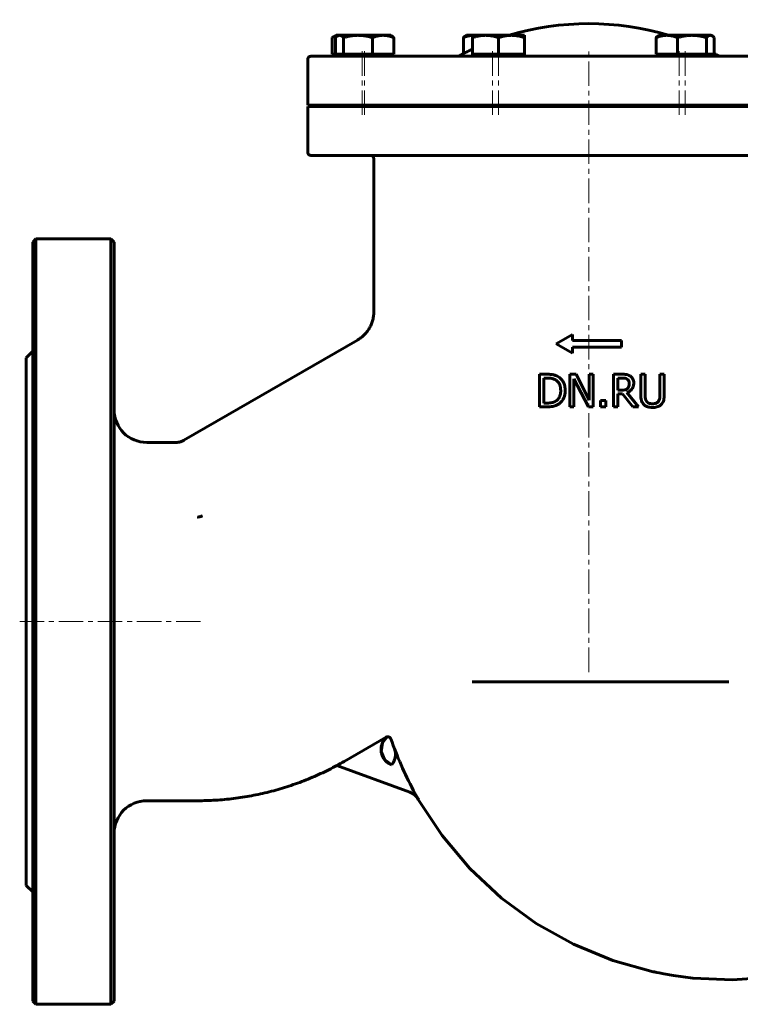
# Model space of a CAD drawing. Header units: millimetres. Extents: x -177 to 177, y -151 to 152.
# Tile 1 of 2: x -177 to 44, y -151 to 152. Entities that reach past the tile are written whole.
import ezdxf

# ---------------------------------------------------------------- set-up
doc = ezdxf.new("R2010")
doc.units = ezdxf.units.MM
doc.linetypes.add('K5LT_AXLED', pattern=[12, 7.5, -1.5, 1.5, -1.5])
doc.linetypes.add('K5LT_BASIC', pattern=[0])
doc.layers.add('Системный слой (1)', color=7, linetype='Continuous', true_color=0x6c6c6c)

# ---------------------------------------------------------------- blocks, each defined once
blk = doc.blocks.new('U0')
at = {"layer": 'Системный слой (1)', "color": 143, "linetype": 'K5LT_BASIC', "lineweight": 60, "true_color": 0x33acca}
for p, q in [((-65.58, -70.28), (-64.14, -68.42)), ((-65.97, -72.97), (-65.58, -70.28)), ((-65, -75.34), (-65.97, -72.97)), ((-62.75, -77.01), (-65, -75.34))]:
    blk.add_line(p, q, dxfattribs=at)
blk = doc.blocks.new('U3')
at = {"layer": 'Системный слой (1)', "color": 143, "linetype": 'K5LT_BASIC', "lineweight": 60, "true_color": 0x33acca}
for p, q in [((-175, -33.04995), (-175, 47.95005)), ((-175, -114.04995), (-175, -33.04995))]:
    blk.add_line(p, q, dxfattribs=at)
blk = doc.blocks.new('U5')
at = {"layer": 'Системный слой (1)', "color": 143, "linetype": 'K5LT_BASIC', "lineweight": 60, "true_color": 0x33acca}
for p, q in [((-148, -33.04995), (-148, 83.45005)), ((-148, -149.54995), (-148, -33.04995))]:
    blk.add_line(p, q, dxfattribs=at)
blk = doc.blocks.new('U7')
at = {"layer": 'Системный слой (1)', "color": 143, "linetype": 'K5LT_BASIC', "lineweight": 60, "true_color": 0x33acca}
for p, q in [((-61.76, -72.56), (-61.92, -72.03)), ((-61.97, -75.71), (-61.89, -75.51)), ((-61.89, -75.51), (-61.77, -75.1)), ((-61.77, -75.1), (-61.67, -74.63)), ((-61.63, -73.27), (-61.76, -72.56)), ((-61.67, -74.63), (-61.66, -74.62)), ((-61.66, -74.58), (-61.65, -74.51)), ((-61.66, -74.62), (-61.66, -74.58)), ((-61.65, -74.51), (-61.63, -74.36)), ((-61.6, -73.62), (-61.63, -73.27)), ((-61.63, -74.36), (-61.61, -74.19)), ((-61.61, -74.19), (-61.6, -73.96)), ((-61.6, -73.8), (-61.6, -73.62)), ((-61.6, -73.89), (-61.6, -73.8)), ((-61.6, -73.94), (-61.6, -73.89)), ((-61.6, -73.96), (-61.6, -73.94)), ((-62.75, -77.01), (-62.18, -76.16)), ((-62.18, -76.16), (-62.05, -75.88)), ((-62.05, -75.88), (-62.04, -75.86)), ((-62.04, -75.86), (-62.01, -75.81)), ((-62.01, -75.81), (-61.97, -75.71))]:
    blk.add_line(p, q, dxfattribs=at)
blk = doc.blocks.new('U8')
at = {"layer": 'Системный слой (1)', "color": 143, "linetype": 'K5LT_BASIC', "lineweight": 60, "true_color": 0x33acca}
for p, q in [((-63.02, -69.07), (-62.66, -70.08)), ((-62.66, -70.08), (-62.3, -71.08)), ((-62.3, -71.08), (-61.93, -72.08)), ((-54.59, -87.63), (-47.31, -98.75)), ((-47.31, -98.75), (-38.75, -108.9)), ((123.5, -105.71), (129.91, -97.7)), ((114.35, -114.95), (123.5, -105.71)), ((-38.75, -108.9), (-29.05, -117.93)), ((104.1, -123.1), (114.35, -114.95)), ((-29.05, -117.93), (-18.39, -125.69)), ((92.87, -130.01), (104.1, -123.1)), ((-18.39, -125.69), (-6.94, -132.09)), ((-6.94, -132.09), (5.09, -137.05)), ((80.84, -135.55), (92.87, -130.01)), ((68.2, -139.61), (80.84, -135.55)), ((5.09, -137.05), (17.49, -140.53)), ((17.49, -140.53), (17.95, -140.62)), ((17.95, -140.62), (17.97, -140.63)), ((17.97, -140.63), (17.99, -140.63)), ((17.99, -140.63), (18.03, -140.64)), ((18.03, -140.64), (18.12, -140.66)), ((18.12, -140.66), (18.3, -140.7)), ((18.3, -140.7), (18.66, -140.78)), ((18.66, -140.78), (19.38, -140.92)), ((19.38, -140.92), (20.83, -141.2)), ((20.83, -141.2), (23.75, -141.7)), ((23.75, -141.7), (29.7, -142.48)), ((55.15, -142.13), (68.2, -139.61)), ((29.7, -142.48), (41.9, -143.05)), ((41.9, -143.05), (55.15, -142.13))]:
    blk.add_line(p, q, dxfattribs=at)
blk = doc.blocks.new('U9')
at = {"layer": 'Системный слой (1)', "color": 143, "linetype": 'K5LT_BASIC', "lineweight": 60, "true_color": 0x33acca}
for p, q in [((-61.72, -72.77), (-61.93, -72.08)), ((-61.61, -73.49), (-61.72, -72.77)), ((-61.61, -74.21), (-61.61, -73.49))]:
    blk.add_line(p, q, dxfattribs=at)
blk = doc.blocks.new('U10')
at = {"layer": 'Системный слой (1)', "color": 143, "linetype": 'K5LT_BASIC', "lineweight": 60, "true_color": 0x33acca}
for p, q in [((-173, 83.45005), (-173, -33.04995)), ((-173, -33.04995), (-173, -149.54995))]:
    blk.add_line(p, q, dxfattribs=at)
blk = doc.blocks.new('U12')
at = {"layer": 'Системный слой (1)', "color": 143, "linetype": 'K5LT_BASIC', "lineweight": 60, "true_color": 0x33acca}
for p, q in [((-61.8, -75.22), (-61.92, -75.59)), ((-61.61, -74.23), (-61.8, -75.22)), ((-62.35, -76.45), (-62.75, -77.01)), ((-62.11, -76.02), (-62.35, -76.45)), ((-62.01, -75.79), (-62.11, -76.02)), ((-61.96, -75.68), (-62.01, -75.79)), ((-61.94, -75.62), (-61.96, -75.68)), ((-61.92, -75.59), (-61.94, -75.62))]:
    blk.add_line(p, q, dxfattribs=at)
blk = doc.blocks.new('U15')
at = {"layer": 'Системный слой (1)', "color": 143, "linetype": 'K5LT_BASIC', "lineweight": 60, "true_color": 0x33acca}
for p, q in [((-39.78, 146.59), (-40.75, 146.24)), ((-38.87, 146.81), (-39.78, 146.59)), ((-37.99, 146.93), (-38.87, 146.81))]:
    blk.add_line(p, q, dxfattribs=at)
blk = doc.blocks.new('U16')
at = {"layer": 'Системный слой (1)', "color": 143, "linetype": 'K5LT_BASIC', "lineweight": 60, "true_color": 0x33acca}
for p, q in [((35.25, 146.93), (35.07, 146.95)), ((35.44, 146.88), (35.25, 146.93)), ((35.62, 146.79), (35.44, 146.88)), ((35.83, 146.65), (35.62, 146.79)), ((36.04, 146.47), (35.83, 146.65)), ((36.26, 146.24), (36.04, 146.47))]:
    blk.add_line(p, q, dxfattribs=at)
blk = doc.blocks.new('U17')
at = {"layer": 'Системный слой (1)', "color": 143, "linetype": 'K5LT_BASIC', "lineweight": 60, "true_color": 0x33acca}
for p, q in [((-88.56, 125.05), (46.17, 125.05)), ((46.17, 125.05), (84.07, 125.05))]:
    blk.add_line(p, q, dxfattribs=at)
blk = doc.blocks.new('U18')
at = {"layer": 'Системный слой (1)', "color": 143, "linetype": 'K5LT_BASIC', "lineweight": 60, "true_color": 0x33acca}
for start, end in [(73.2653, 106.7347), (114.8676, 118.0725), (61.9275, 63.0606)]:
    blk.add_arc((-2.24, 65.55), 85, start, end, dxfattribs=at)
blk = doc.blocks.new('U19')
at = {"layer": 'Системный слой (1)', "color": 143, "linetype": 'K5LT_BASIC', "lineweight": 60, "true_color": 0x33acca}
for p, q in [((-79.77, 146.47), (-79.99, 146.24)), ((-79.55, 146.65), (-79.77, 146.47)), ((-79.35, 146.79), (-79.55, 146.65)), ((-79.16, 146.88), (-79.35, 146.79)), ((-78.98, 146.93), (-79.16, 146.88)), ((-78.8, 146.95), (-78.98, 146.93))]:
    blk.add_line(p, q, dxfattribs=at)
blk = doc.blocks.new('U22')
at = {"layer": 'Системный слой (1)', "color": 143, "linetype": 'K5LT_BASIC', "lineweight": 60, "true_color": 0x33acca}
for p, q in [((-80.37, 146.59), (-81.07, 146.24)), ((-79.72, 146.82), (-80.37, 146.59)), ((-79.1, 146.93), (-79.72, 146.82))]:
    blk.add_line(p, q, dxfattribs=at)

msp = doc.modelspace()

# ---------------------------------------------------------------- linework, layer by layer
at = {"layer": 'Системный слой (1)', "color": 143, "linetype": 'K5LT_BASIC', "lineweight": 60, "true_color": 0x33acca}
for p, q in [((-79.83, 146.95), (-81.07, 146.24)), ((-81.07, 141.15), (-81.07, 146.24)), ((-79.99, 141.15), (-79.99, 146.24)), ((-79.83, 146.95), (-79.07, 146.95)), ((-79.07, 146.95), (-79.35, 146.79)), ((-79.07, 146.95), (-78.8, 146.95)), ((-78.8, 146.95), (-73.14, 146.95)), ((-77.6, 141.15), (-77.6, 146.24)), ((-73.14, 146.95), (-65.41, 146.95)), ((-68.68, 141.15), (-68.68, 146.24)), ((-65.41, 146.95), (-63.07, 146.95)), ((-63.07, 146.95), (-62.79, 146.79)), ((-62.14, 141.15), (-62.14, 146.24)), ((-40.75, 141.33), (-40.75, 146.24)), ((-39.83, 146.95), (-40.11, 146.79)), ((-39.83, 146.95), (-37.99, 146.95)), ((-37.99, 146.24), (-37.99, 146.95)), ((-37.99, 146.95), (-33.99, 146.95)), ((-37.99, 141.15), (-37.99, 146.24)), ((-33.99, 146.95), (-25.99, 146.95)), ((-29.99, 141.15), (-29.99, 146.24)), ((-25.99, 146.95), (-21.99, 146.95)), ((-21.99, 146.95), (-21.99, 146.24)), ((-21.99, 141.15), (-21.99, 146.24)), ((18.42, 141.15), (18.42, 146.24)), ((19.34, 146.95), (19.06, 146.79)), ((19.34, 146.95), (21.68, 146.95)), ((21.68, 146.95), (29.41, 146.95)), ((24.95, 141.15), (24.95, 146.24)), ((29.41, 146.95), (35.07, 146.95)), ((33.87, 141.15), (33.87, 146.24)), ((35.07, 146.95), (35.34, 146.95)), ((35.34, 146.95), (35.62, 146.79)), ((36.26, 141.15), (36.26, 146.24)), ((-88.56, 125.55), (-88.56, 139.55)), ((83.07, 140.55), (-87.56, 140.55)), ((-79.99, 141.15), (-81.07, 141.15)), ((-78.8, 141.15), (-79.99, 141.15)), ((-79.83, 141.15), (-79.83, 140.55)), ((-79.07, 141.15), (-79.07, 140.55)), ((-77.6, 141.15), (-78.8, 141.15)), ((-73.14, 141.15), (-77.6, 141.15)), ((-68.68, 141.15), (-73.14, 141.15)), ((-65.41, 141.15), (-68.68, 141.15)), ((-62.14, 141.15), (-65.41, 141.15)), ((-63.07, 141.15), (-63.07, 140.55)), ((-37.99, 141.15), (-37.99, 140.55)), ((-33.99, 141.15), (-37.99, 141.15)), ((-29.99, 141.15), (-33.99, 141.15)), ((-25.99, 141.15), (-29.99, 141.15)), ((-21.99, 141.15), (-25.99, 141.15)), ((-21.99, 141.15), (-21.99, 140.55)), ((21.68, 141.15), (18.42, 141.15)), ((19.34, 141.15), (19.34, 140.55)), ((24.95, 141.15), (21.68, 141.15)), ((29.41, 141.15), (24.95, 141.15)), ((33.87, 141.15), (29.41, 141.15)), ((35.07, 141.15), (33.87, 141.15)), ((36.26, 141.15), (35.07, 141.15)), ((35.34, 141.15), (35.34, 140.55)), ((-88.56, 125.55), (84.07, 125.55)), ((-88.56, 111.05), (-88.56, 125.05)), ((-76.83, 125.55), (-76.83, 125.47)), ((-76.41, 125.05), (-76.83, 125.47)), ((-76.07, 125.47), (-76.83, 125.47)), ((-76.07, 125.55), (-76.07, 125.47)), ((-74.6, 125.47), (-76.07, 125.47)), ((-75.65, 125.05), (-76.07, 125.47)), ((-66.07, 125.47), (-74.6, 125.47)), ((-66.49, 125.05), (-66.07, 125.47)), ((-66.07, 125.55), (-66.07, 125.47)), ((-36.83, 125.55), (-36.83, 125.47)), ((-36.41, 125.05), (-36.83, 125.47)), ((-34.99, 125.47), (-36.83, 125.47)), ((-34.99, 125.55), (-34.99, 125.47)), ((-29.99, 125.47), (-34.99, 125.47)), ((-34.57, 125.05), (-34.99, 125.47)), ((-24.99, 125.47), (-29.99, 125.47)), ((-25.41, 125.05), (-24.99, 125.47)), ((-24.99, 125.55), (-24.99, 125.47)), ((-9.74, 125.05), (-9.74, 125.55)), ((5.26, 125.05), (5.26, 125.55)), ((20.5, 125.55), (20.5, 125.47)), ((20.92, 125.05), (20.5, 125.47)), ((22.34, 125.47), (20.5, 125.47)), ((22.34, 125.55), (22.34, 125.47)), ((30.88, 125.47), (22.34, 125.47)), ((22.76, 125.05), (22.34, 125.47)), ((32.34, 125.47), (30.88, 125.47)), ((31.92, 125.05), (32.34, 125.47)), ((32.34, 125.55), (32.34, 125.47)), ((-87.56, 110.05), (83.07, 110.05)), ((-68.27, 62.06), (-68.27, 109.05)), ((-173, 83.45), (-172, 84.45)), ((-149, 84.45), (-172, 84.45)), ((-172, -33.05), (-172, 84.45)), ((-148, 83.45), (-149, 84.45)), ((-149, 84.45), (-149, -33.05)), ((-12.24, 52.24), (-7.24, 55.07)), ((-7.24, 53.24), (-7.24, 55.07)), ((-126.58, 22.62), (-73.27, 53.4)), ((-12.24, 52.24), (-7.24, 49.4)), ((-7.24, 53.24), (7.76, 53.24)), ((7.76, 51.24), (7.76, 53.24)), ((-175, 47.95), (-173, 49.95)), ((-7.24, 49.4), (-7.24, 51.24)), ((-7.24, 51.24), (7.76, 51.24)), ((-17.37, 42.89), (-17.37, 32.89)), ((-15.1, 42.89), (-17.37, 42.89)), ((-8.05, 42.89), (-8.05, 32.89)), ((-6.16, 42.89), (-8.05, 42.89)), ((-2.13, 34.97), (-6.16, 42.89)), ((-0.89, 42.89), (-2.13, 42.89)), ((-2.13, 42.89), (-2.13, 34.97)), ((-0.89, 32.89), (-0.89, 42.89)), ((7.88, 42.89), (5.3, 42.89)), ((5.3, 42.89), (5.3, 32.89)), ((15.04, 42.89), (13.71, 42.89)), ((13.71, 42.89), (13.71, 36.65)), ((15.04, 36.65), (15.04, 42.89)), ((19.62, 42.89), (19.62, 36.62)), ((20.95, 42.89), (19.62, 42.89)), ((20.95, 36.65), (20.95, 42.89)), ((-16.04, 34.04), (-16.04, 41.74)), ((-16.04, 41.74), (-15.03, 41.74)), ((-6.81, 41.51), (-2.38, 32.89)), ((-6.81, 32.89), (-6.81, 41.51)), ((6.63, 41.74), (7.95, 41.74)), ((6.63, 37.98), (6.63, 41.74)), ((7.8, 37.98), (6.63, 37.98)), ((6.63, 32.89), (6.63, 36.87)), ((6.63, 36.87), (8.15, 36.87)), ((8.15, 36.87), (11.31, 32.89)), ((13.04, 32.89), (9.48, 37.24)), ((-15.03, 34.04), (-16.04, 34.04)), ((1.4, 34.8), (1.4, 32.89)), ((3, 34.8), (1.4, 34.8)), ((3, 32.89), (3, 34.8)), ((-17.37, 32.89), (-15.07, 32.89)), ((-8.05, 32.89), (-6.81, 32.89)), ((-2.38, 32.89), (-0.89, 32.89)), ((1.4, 32.89), (3, 32.89)), ((5.3, 32.89), (6.63, 32.89)), ((11.31, 32.89), (13.04, 32.89)), ((-138, 21.95), (-129.08, 21.95)), ((-129.08, 21.95), (-129.08, 21.95)), ((-126.58, 22.62), (-126.58, 22.62)), ((-172, -150.55), (-172, -33.05)), ((-149, -33.05), (-149, -150.55)), ((-38.04, -51.55), (40.75, -51.55)), ((-77.39, -75.97), (-64.45, -68.51)), ((-64.14, -68.42), (-64.15, -68.39)), ((-79.66, -77.24), (-57.19, -85.42)), ((-138, -88.05), (-122.38, -88.05)), ((-175, -114.05), (-173, -116.05)), ((-173, -149.55), (-172, -150.55)), ((-149, -150.55), (-172, -150.55)), ((-148, -149.55), (-149, -150.55))]:
    msp.add_line(p, q, dxfattribs=at)
at = {"layer": 'Системный слой (1)', "color": 30, "linetype": 'K5LT_AXLED', "lineweight": 18, "true_color": 0xff8000}
for p, q in [((-71.83, 122.55), (-71.83, 143.15)), ((-71.07, 122.55), (-71.07, 143.15)), ((-31.83, 122.55), (-31.83, 142.55)), ((-29.99, 122.55), (-29.99, 143.15)), ((-2.24, -48.55), (-2.24, 142.55)), ((25.5, 122.55), (25.5, 142.55)), ((27.34, 122.55), (27.34, 143.15)), ((-177, -33.05), (-120.38, -33.05))]:
    msp.add_line(p, q, dxfattribs=at)
at = {"layer": 'Системный слой (1)', "color": 143, "linetype": 'K5LT_BASIC', "lineweight": 60, "true_color": 0x33acca}
for centre, radius, start, end in [((-87.56, 139.55), 1, 90, 180), ((-87.56, 111.05), 1, 180, 270), ((-69.27, 109.05), 1, 0, 90), ((-138, 31.95), 10, 180, 270), ((40.92, -33.05), 109.98, 200.7593, 209.7588), ((-122.38, 1.95), 89.98, 298.3441, 300), ((-138, -98.05), 10, 90, 180)]:
    msp.add_arc(centre, radius, start, end, dxfattribs=at)
for points, weights in [([(-77.6, 146.24), (-78.24, 146.95), (-78.8, 146.95)], [1, 1.0379548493, 1]), ([(-73.14, 146.95), (-75.21, 146.95), (-77.6, 146.24)], [1, 1.0379548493, 1]), ([(-68.68, 146.24), (-71.07, 146.95), (-73.14, 146.95)], [1, 1.0379548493, 1]), ([(-65.41, 146.95), (-66.93, 146.95), (-68.68, 146.24)], [1, 1.0379548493, 1]), ([(-62.14, 146.24), (-63.9, 146.95), (-65.41, 146.95)], [1, 1.0379548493, 1]), ([(-62.79, 146.79), (-62.48, 146.61), (-62.14, 146.24)], [1.0189529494, 1.01965895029, 1]), ([(-40.75, 146.24), (-40.42, 146.61), (-40.11, 146.79)], [1, 1.01965916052, 1.0189529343]), ([(-33.99, 146.95), (-35.85, 146.95), (-37.99, 146.24)], [1, 1.0379548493, 1]), ([(-29.99, 146.24), (-32.13, 146.95), (-33.99, 146.95)], [1, 1.0379548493, 1]), ([(-25.99, 146.95), (-27.85, 146.95), (-29.99, 146.24)], [1, 1.0379548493, 1]), ([(-21.99, 146.24), (-24.13, 146.95), (-25.99, 146.95)], [1, 1.0379548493, 1]), ([(21.68, 146.95), (20.17, 146.95), (18.42, 146.24)], [1, 1.0379548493, 1]), ([(18.42, 146.24), (18.76, 146.61), (19.06, 146.79)], [1, 1.01965916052, 1.0189529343]), ([(24.95, 146.24), (23.2, 146.95), (21.68, 146.95)], [1, 1.0379548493, 1]), ([(29.41, 146.95), (27.34, 146.95), (24.95, 146.24)], [1, 1.0379548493, 1]), ([(33.87, 146.24), (31.48, 146.95), (29.41, 146.95)], [1, 1.0379548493, 1]), ([(35.07, 146.95), (34.51, 146.95), (33.87, 146.24)], [1, 1.0379548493, 1]), ([(-79.63, -77.25), (-99.64, -88.05), (-122.38, -88.05)], [0.868994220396, 0.844029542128, 0.872101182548])]:
    msp.add_rational_spline(points, weights, degree=2, dxfattribs=at)
for points, knots in [([(-73.27, 53.4), (-73.27, 53.4), (-73.27, 53.4), (-73.26, 53.4), (-73.26, 53.4), (-73.26, 53.4), (-73.25, 53.41), (-73.24, 53.41), (-73.24, 53.42), (-73.22, 53.43), (-73.21, 53.43), (-73.17, 53.45), (-73.15, 53.47), (-73.08, 53.51), (-73.03, 53.54), (-72.89, 53.62), (-72.8, 53.68), (-72.55, 53.86), (-72.38, 53.98), (-71.9, 54.34), (-71.59, 54.61), (-70.99, 55.2), (-70.69, 55.53), (-70.14, 56.23), (-69.88, 56.59), (-69.44, 57.34), (-69.25, 57.72), (-68.91, 58.5), (-68.77, 58.91), (-68.53, 59.74), (-68.44, 60.17), (-68.31, 61.08), (-68.27, 61.57), (-68.27, 62.06)], [0, 0, 0, 0, 0.008376, 0.008376, 0.020939, 0.020939, 0.043973, 0.043973, 0.087945, 0.087945, 0.173797, 0.173797, 0.341312, 0.341312, 0.667966, 0.667966, 1.304523, 1.304523, 2.544134, 2.544134, 4.95635, 4.95635, 7.633093, 7.633093, 10.308904, 10.308904, 12.864173, 12.864173, 15.438017, 15.438017, 18.060799, 18.060799, 20.998691, 20.998691, 20.998691, 20.998691]), ([(-11.51, 42.1), (-11.73, 42.24), (-11.96, 42.35), (-12.35, 42.52), (-12.51, 42.57), (-12.74, 42.64), (-12.81, 42.66), (-12.95, 42.7), (-13.09, 42.73), (-13.26, 42.76), (-13.45, 42.79), (-13.56, 42.81), (-13.8, 42.83), (-13.94, 42.85), (-14.19, 42.86), (-14.29, 42.87), (-14.56, 42.88), (-14.72, 42.89), (-14.95, 42.89), (-15.03, 42.89), (-15.1, 42.89)], [-0.6818362, -0.6818362, -0.6818362, -0.6818362, -0.4805939, -0.4805939, -0.345649, -0.345649, -0.2932744, -0.2932744, -0.2494026, -0.2031376, -0.2031376, -0.1552088, -0.1552088, -0.1038497, -0.1038497, -0.0710384, -0.0710384, -0.0214775, -0.0214775, 0, 0, 0, 0]), ([(10.42, 42.36), (10.2, 42.51), (9.97, 42.62), (9.57, 42.75), (9.35, 42.8), (8.74, 42.86), (8.52, 42.88), (8.17, 42.89), (8.02, 42.89), (7.88, 42.89)], [-0.4488896, -0.4488896, -0.4488896, -0.4488896, -0.2331461, -0.2331461, -0.107359, -0.107359, -0.0440369, -0.0440369, 0, 0, 0, 0]), ([(11.56, 40.18), (11.56, 40.4), (11.54, 40.64), (11.45, 41.06), (11.38, 41.25), (11.2, 41.6), (11.02, 41.89), (10.6, 42.24), (10.51, 42.3), (10.42, 42.36)], [-0.4806768, -0.4806768, -0.4806768, -0.4806768, -0.3144433, -0.3144433, -0.1666625, -0.1666625, -0.032968, -0.032968, 0, 0, 0, 0]), ([(-15.03, 41.74), (-14.91, 41.74), (-14.79, 41.74), (-14.56, 41.73), (-14.45, 41.72), (-14.19, 41.7), (-14.06, 41.69), (-13.88, 41.66), (-13.81, 41.65), (-13.7, 41.64), (-13.66, 41.63), (-13.59, 41.61), (-13.55, 41.6), (-13.53, 41.6), (-13.12, 41.5), (-12.74, 41.35), (-12.39, 41.14)], [-0.2007295, -0.2007295, -0.2007295, -0.2007295, -0.1890774, -0.1890774, -0.1759055, -0.1759055, -0.1569036, -0.1569036, -0.1446193, -0.1446193, -0.1341402, -0.1341402, -0.1255491, -0.1255491, -0.1250032, 0, 0, 0, 0]), ([(-12.39, 41.14), (-12.12, 40.97), (-11.88, 40.77), (-11.46, 40.27), (-11.3, 39.99), (-10.95, 39.13), (-10.87, 38.51), (-10.87, 37.9)], [-0.3759674, -0.3759674, -0.3759674, -0.3759674, -0.2798856, -0.2798856, -0.1824581, -0.1824581, 0, 0, 0, 0]), ([(-9.49, 37.88), (-9.49, 38.34), (-9.53, 38.8), (-9.74, 39.81), (-9.91, 40.19), (-10.27, 40.91), (-10.61, 41.35), (-11.18, 41.86), (-11.34, 41.98), (-11.51, 42.1)], [-0.3575347, -0.3575347, -0.3575347, -0.3575347, -0.3020728, -0.3020728, -0.2317099, -0.2317099, -0.061225, -0.061225, 0, 0, 0, 0]), ([(7.95, 41.74), (8.05, 41.74), (8.15, 41.74), (8.38, 41.73), (8.5, 41.72), (8.66, 41.7), (8.71, 41.69), (8.8, 41.68), (8.83, 41.67), (8.87, 41.66), (8.87, 41.66), (8.9, 41.66), (8.91, 41.66), (9.15, 41.6), (9.35, 41.52), (9.54, 41.4)], [-0.1169059, -0.1169059, -0.1169059, -0.1169059, -0.1073095, -0.1073095, -0.0913428, -0.0913428, -0.0819249, -0.0819249, -0.0741767, -0.0741767, -0.072507, -0.072507, -0.0677795, -0.0677795, 0, 0, 0, 0]), ([(9.48, 37.24), (9.86, 37.38), (10.2, 37.57), (10.67, 37.96), (10.94, 38.21), (11.35, 38.9), (11.46, 39.25), (11.55, 39.81), (11.56, 39.99), (11.56, 40.18)], [-0.5427365, -0.5427365, -0.5427365, -0.5427365, -0.2966799, -0.2966799, -0.1675698, -0.1675698, -0.0551902, -0.0551902, 0, 0, 0, 0]), ([(9.54, 41.4), (9.65, 41.32), (9.76, 41.23), (9.94, 41.01), (10, 40.89), (10.14, 40.56), (10.17, 40.31), (10.17, 40.07)], [-0.1398573, -0.1398573, -0.1398573, -0.1398573, -0.1081437, -0.1081437, -0.0731198, -0.0731198, 0, 0, 0, 0]), ([(10.17, 40.07), (10.17, 39.88), (10.16, 39.69), (10.09, 39.32), (10.04, 39.17), (9.89, 38.83), (9.77, 38.65), (9.6, 38.5)], [-0.1541823, -0.1541823, -0.1541823, -0.1541823, -0.1109883, -0.1109883, -0.0674696, -0.0674696, 0, 0, 0, 0]), ([(-10.87, 37.9), (-10.87, 37.45), (-10.91, 36.98), (-11.09, 36.26), (-11.22, 35.89), (-11.67, 35.19), (-11.95, 34.92), (-12.27, 34.71)], [-0.4545414, -0.4545414, -0.4545414, -0.4545414, -0.2510398, -0.2510398, -0.1174452, -0.1174452, 0, 0, 0, 0]), ([(-11.53, 33.69), (-11.25, 33.88), (-10.99, 34.1), (-10.52, 34.62), (-10.32, 34.91), (-9.81, 35.83), (-9.61, 36.48), (-9.5, 37.41), (-9.49, 37.64), (-9.49, 37.88)], [-0.4897081, -0.4897081, -0.4897081, -0.4897081, -0.3871021, -0.3871021, -0.2806159, -0.2806159, -0.0713297, -0.0713297, 0, 0, 0, 0]), ([(9.6, 38.5), (9.5, 38.39), (9.38, 38.31), (9.07, 38.13), (8.9, 38.1), (8.5, 38.01), (8.14, 37.98), (7.8, 37.98)], [-0.1405132, -0.1405132, -0.1405132, -0.1405132, -0.1256977, -0.1256977, -0.1043585, -0.1043585, 0, 0, 0, 0]), ([(13.71, 36.65), (13.71, 36.06), (13.76, 35.42), (13.99, 34.65), (14.12, 34.27), (14.5, 33.79), (14.58, 33.69), (14.67, 33.6)], [-0.5892406, -0.5892406, -0.5892406, -0.5892406, -0.1874786, -0.1874786, -0.038591, -0.038591, 0, 0, 0, 0]), ([(15.47, 34.63), (15.32, 34.86), (15.22, 35.1), (15.09, 35.66), (15.06, 36.01), (15.04, 36.42), (15.04, 36.54), (15.04, 36.65)], [-0.2012678, -0.2012678, -0.2012678, -0.2012678, -0.1227945, -0.1227945, -0.0345178, -0.0345178, 0, 0, 0, 0]), ([(19.62, 36.62), (19.62, 36.29), (19.6, 35.93), (19.52, 35.4), (19.46, 35.13), (19.27, 34.76), (19.23, 34.7), (19.19, 34.63)], [-0.2843938, -0.2843938, -0.2843938, -0.2843938, -0.1241222, -0.1241222, -0.0234656, -0.0234656, 0, 0, 0, 0]), ([(19.99, 33.6), (20.15, 33.75), (20.28, 33.91), (20.52, 34.28), (20.61, 34.47), (20.81, 35.05), (20.9, 35.55), (20.95, 36.31), (20.95, 36.48), (20.95, 36.65)], [-0.4253688, -0.4253688, -0.4253688, -0.4253688, -0.3274657, -0.3274657, -0.2294904, -0.2294904, -0.050637, -0.050637, 0, 0, 0, 0]), ([(-15.07, 32.89), (-14.5, 32.89), (-13.86, 32.92), (-12.96, 33.07), (-12.5, 33.17), (-11.8, 33.53), (-11.66, 33.61), (-11.53, 33.69)], [-0.5638554, -0.5638554, -0.5638554, -0.5638554, -0.238109, -0.238109, -0.0471502, -0.0471502, 0, 0, 0, 0]), ([(-12.27, 34.71), (-12.45, 34.58), (-12.64, 34.47), (-13.13, 34.26), (-13.37, 34.21), (-13.98, 34.08), (-14.52, 34.04), (-15.03, 34.04)], [-0.2158463, -0.2158463, -0.2158463, -0.2158463, -0.1909697, -0.1909697, -0.1559267, -0.1559267, 0, 0, 0, 0]), ([(14.67, 33.6), (14.95, 33.33), (15.27, 33.12), (15.92, 32.85), (16.32, 32.74), (17.04, 32.68), (17.18, 32.68), (17.33, 32.68)], [-0.4417469, -0.4417469, -0.4417469, -0.4417469, -0.2244101, -0.2244101, -0.0457788, -0.0457788, 0, 0, 0, 0]), ([(17.33, 33.81), (17.11, 33.81), (16.89, 33.83), (16.43, 33.92), (16.26, 33.99), (15.94, 34.15), (15.77, 34.27), (15.57, 34.5), (15.52, 34.56), (15.47, 34.63)], [-0.1764631, -0.1764631, -0.1764631, -0.1764631, -0.1360139, -0.1360139, -0.0914434, -0.0914434, -0.0252085, -0.0252085, 0, 0, 0, 0]), ([(19.19, 34.63), (19.11, 34.51), (19.02, 34.41), (18.81, 34.22), (18.69, 34.14), (18.41, 34), (18.11, 33.87), (17.54, 33.82), (17.43, 33.81), (17.33, 33.81)], [-0.4321265, -0.4321265, -0.4321265, -0.4321265, -0.3094379, -0.3094379, -0.1818402, -0.1818402, -0.0325901, -0.0325901, 0, 0, 0, 0]), ([(17.33, 32.68), (17.77, 32.68), (18.24, 32.72), (19.14, 32.97), (19.48, 33.17), (19.83, 33.45), (19.91, 33.52), (19.99, 33.6)], [-0.2331935, -0.2331935, -0.2331935, -0.2331935, -0.1393571, -0.1393571, -0.0347683, -0.0347683, 0, 0, 0, 0]), ([(-129.08, 21.95), (-129.08, 21.95), (-129.08, 21.95), (-129.08, 21.95), (-129.08, 21.95), (-129.08, 21.95), (-129.07, 21.95), (-129.07, 21.95), (-129.07, 21.95), (-129.06, 21.95), (-129.06, 21.95), (-129.05, 21.95), (-129.04, 21.95), (-129.02, 21.95), (-129.01, 21.95), (-128.96, 21.95), (-128.93, 21.95), (-128.85, 21.95), (-128.79, 21.96), (-128.63, 21.97), (-128.52, 21.98), (-128.24, 22.02), (-128.07, 22.05), (-127.73, 22.13), (-127.56, 22.18), (-127.23, 22.3), (-127.07, 22.37), (-126.8, 22.5), (-126.69, 22.56), (-126.57, 22.62)], [0, 0, 0, 0, 0.009039, 0.009039, 0.020177, 0.020177, 0.043969, 0.043969, 0.089747, 0.089747, 0.179493, 0.179493, 0.357178, 0.357178, 0.708933, 0.708933, 1.390749, 1.390749, 2.725456, 2.725456, 5.337018, 5.337018, 9.536927, 9.536927, 13.736837, 13.736837, 17.936747, 17.936747, 20.999548, 20.999548, 20.999548, 20.999548]), ([(-120.92, -0.58), (-120.92, -0.58), (-120.92, -0.58), (-121.06, -0.64), (-121.2, -0.7), (-121.44, -0.78), (-121.54, -0.81), (-121.78, -0.88), (-121.93, -0.91), (-122.17, -0.95), (-122.27, -0.96), (-122.37, -0.97), (-122.38, -0.97), (-122.38, -0.97)], [-0.0007089, -0.0007089, -0.0007089, -0.0007089, 0, 0, 0.0448271, 0.0448271, 0.0760303, 0.0760303, 0.1208476, 0.1208476, 0.1506491, 0.1506491, 0.151358, 0.151358, 0.151358, 0.151358]), ([(-64.15, -68.39), (-64.26, -68.48), (-64.37, -68.58), (-64.59, -68.78), (-64.69, -68.89), (-64.86, -69.08), (-64.93, -69.17), (-65, -69.26), (-65.09, -69.38), (-65.18, -69.5), (-65.34, -69.75), (-65.41, -69.88), (-65.55, -70.15), (-65.62, -70.29), (-65.73, -70.57), (-65.78, -70.71), (-65.84, -70.9), (-65.85, -70.94), (-65.9, -71.13), (-65.94, -71.27), (-65.99, -71.56), (-66.01, -71.71), (-66.04, -72), (-66.04, -72.15), (-66.04, -72.32), (-66.04, -72.34), (-66.04, -72.5), (-66.03, -72.65), (-66.01, -72.84), (-66.01, -72.88), (-65.99, -73.06), (-65.96, -73.21), (-65.9, -73.49), (-65.86, -73.64), (-65.78, -73.92), (-65.73, -74.06), (-65.62, -74.34), (-65.55, -74.47), (-65.46, -74.65), (-65.43, -74.7), (-65.33, -74.88), (-65.26, -75.01), (-65.16, -75.15), (-65.14, -75.18), (-65.04, -75.32), (-64.95, -75.43), (-64.76, -75.66), (-64.66, -75.77), (-64.46, -75.96), (-64.37, -76.04), (-64.17, -76.21), (-64.05, -76.31), (-63.81, -76.48), (-63.68, -76.56), (-63.43, -76.71), (-63.3, -76.78), (-63.03, -76.9), (-62.89, -76.96), (-62.75, -77.01)], [0.072969, 0.072969, 0.072969, 0.072969, 0.11748, 0.11748, 0.162301, 0.162301, 0.195339, 0.195339, 0.195339, 0.240835, 0.240835, 0.285695, 0.285695, 0.331508, 0.331508, 0.377321, 0.377321, 0.390564, 0.390564, 0.43479, 0.43479, 0.479346, 0.479346, 0.523767, 0.523767, 0.529474, 0.529474, 0.574277, 0.574277, 0.58577, 0.58577, 0.629923, 0.629923, 0.674776, 0.674776, 0.719587, 0.719587, 0.763744, 0.763744, 0.781071, 0.781071, 0.825835, 0.825835, 0.833677, 0.833677, 0.878108, 0.878108, 0.922887, 0.922887, 0.959508, 0.959508, 1.00424, 1.00424, 1.049026, 1.049026, 1.093495, 1.093495, 1.137964, 1.137964, 1.137964, 1.137964]), ([(-64.15, -68.39), (-64.16, -68.39), (-64.17, -68.39), (-64.18, -68.4), (-64.22, -68.41), (-64.26, -68.42), (-64.35, -68.45), (-64.39, -68.47), (-64.43, -68.49), (-64.44, -68.5), (-64.45, -68.51)], [0.1438082, 0.1438082, 0.1438082, 0.1438082, 0.14684196, 0.14684196, 0.14684196, 0.16019884, 0.16019884, 0.17343874, 0.17343874, 0.17652385, 0.17652385, 0.17652385, 0.17652385]), ([(-64.14, -68.42), (-64.12, -68.41), (-64.1, -68.41), (-64.03, -68.4), (-63.98, -68.4), (-63.9, -68.4), (-63.85, -68.41), (-63.77, -68.42), (-63.73, -68.43), (-63.64, -68.45), (-63.6, -68.47), (-63.52, -68.5), (-63.48, -68.52), (-63.41, -68.57), (-63.38, -68.59), (-63.31, -68.64), (-63.27, -68.67), (-63.21, -68.74), (-63.18, -68.77), (-63.13, -68.85), (-63.1, -68.89), (-63.06, -68.97), (-63.04, -69.02), (-63.02, -69.07)], [3.885976, 3.885976, 3.885976, 3.885976, 4.72226, 4.72226, 6.200681, 6.200681, 7.669104, 7.669104, 9.168271, 9.168271, 10.661739, 10.661739, 12.121629, 12.121629, 13.541656, 13.541656, 15.070311, 15.070311, 16.620141, 16.620141, 18.161402, 18.161402, 19.999373, 19.999373, 19.999373, 19.999373]), ([(-54.56, -87.64), (-54.63, -87.51), (-54.71, -87.39), (-54.88, -87.15), (-54.97, -87.03), (-55.16, -86.8), (-55.26, -86.69), (-55.47, -86.49), (-55.57, -86.39), (-55.8, -86.2), (-55.91, -86.11), (-56.16, -85.94), (-56.28, -85.86), (-56.54, -85.71), (-56.67, -85.64), (-56.93, -85.52), (-57.06, -85.47), (-57.19, -85.42)], [0, 0, 0, 0, 0.0440648, 0.0440648, 0.0886327, 0.0886327, 0.1334662, 0.1334662, 0.1762591, 0.1762591, 0.2210976, 0.2210976, 0.26589, 0.26589, 0.3099105, 0.3099105, 0.352529, 0.352529, 0.352529, 0.352529])]:
    msp.add_open_spline(points, degree=3, knots=knots, dxfattribs=at)
msp.add_open_spline([(-54.59, -87.63), (-55.17, -86.61), (-56.12, -85.81), (-57.22, -85.41)], degree=3, dxfattribs=at)

# ---------------------------------------------------------------- block references
at = {"layer": 'Системный слой (1)'}
for name in ['U18', 'U22', 'U19', 'U15', 'U16', 'U17', 'U10', 'U5', 'U3', 'U0', 'U8', 'U7', 'U9', 'U12']:
    msp.add_blockref(name, (0, 0), dxfattribs=at)

doc.saveas('drawing.dxf')
